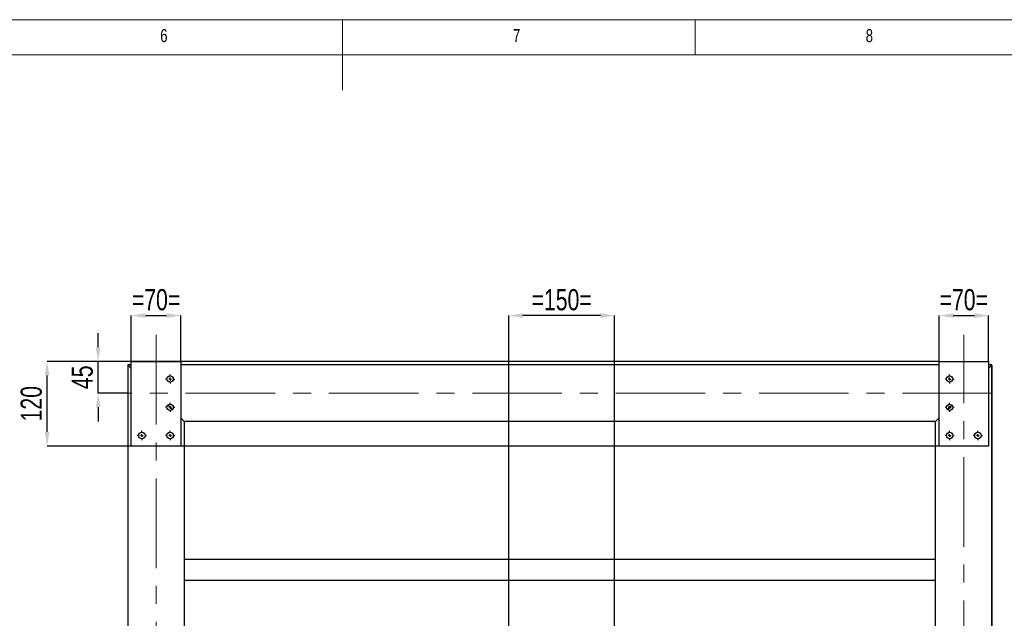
# Model space of a CAD drawing. Header units: millimetres. Extents: x 5 to 589, y 5 to 415.
# Tile 13 of 18: x 251 to 391, y 330 to 415. Entities that reach past the tile are written whole.
import ezdxf

# ---------------------------------------------------------------- set-up
doc = ezdxf.new("R2010")
doc.units = ezdxf.units.MM
doc.header["$PDSIZE"] = -1
doc.linetypes.add('CENTERX2', pattern=[20.32, 12.7, -2.54, 2.54, -2.54])
for name, color, linetype in [('COTES', 1, 'Continuous'), ('NOTES', 6, 'Continuous'), ('TRAIT-MIXTES', 3, 'CENTERX2')]:
    doc.layers.add(name, color=color, linetype=linetype)
doc.layers.add('TRAIT-FORT', color=4, linetype='Continuous', lineweight=25)
doc.styles.add('SLDTEXTSTYLE0', font='TXT', dxfattribs={"width": 0.75})
doc.dimstyles.new('SLDDIMSTYLE2', dxfattribs={"dimtxt": 3, "dimasz": 2, "dimexe": 0, "dimexo": 0.0625, "dimgap": 0.75, "dimtad": 1, "dimdec": 0, "dimlfac": 10, "dimrnd": 1e-09, "dimzin": 12, "dimdsep": 46, "dimtxsty": 'SLDTEXTSTYLE0', "dimsah": 1, "dimcen": 0.09, "dimadec": 0, "dimazin": 3, "dimtfac": 1, "dimtdec": 0, "dimtofl": 0, "dimtmove": 0, "dimatfit": 3, "dimfxl": 1, "dimfrac": 2, "dimtolj": 1, "dimtzin": 12, "dimarcsym": 0})
doc.dimstyles.new('SLDDIMSTYLE3', dxfattribs={"dimtxt": 3, "dimasz": 2, "dimexe": 0, "dimexo": 0.0625, "dimgap": 0.75, "dimtad": 1, "dimdec": 0, "dimlfac": 10, "dimrnd": 1e-09, "dimzin": 12, "dimdsep": 46, "dimtxsty": 'SLDTEXTSTYLE0', "dimsah": 1, "dimcen": 0.09, "dimadec": 0, "dimazin": 3, "dimtfac": 1, "dimtdec": 0, "dimtmove": 0, "dimatfit": 0, "dimfxl": 1, "dimfrac": 2, "dimtolj": 1, "dimtzin": 12, "dimarcsym": 0})

# ---------------------------------------------------------------- blocks, each defined once
blk = doc.blocks.new('_D_82')
at = {"layer": 'COTES', "color": 0, "lineweight": -2, "transparency": 16777216}
for p, q in [((262.36, 368.59), (262.36, 370.59)), ((267, 366.59), (262.36, 366.59)), ((262.36, 362.09), (262.36, 366.59)), ((266.5, 362.09), (262.36, 362.09)), ((262.36, 360.09), (262.36, 358.09))]:
    blk.add_line(p, q, dxfattribs=at)
at = {"layer": 'COTES', "color": 0, "transparency": 16777216}
for points in [[(262.03, 368.59), (262.7, 368.59), (262.36, 366.59)], [(262.03, 360.09), (262.7, 360.09), (262.36, 362.09)]]:
    blk.add_solid(points, dxfattribs=at)
at = {"layer": 'Defpoints', "color": 0, "transparency": 16777216}
for p in [(262.36, 366.59), (267.07, 366.59), (266.57, 362.09)]:
    blk.add_point(p, dxfattribs=at)
at = {"layer": 'COTES', "color": 0, "transparency": 16777216, "insert": (258.61, 364.34), "char_height": 3, "attachment_point": 2, "rotation": 90, "style": 'SLDTEXTSTYLE0'}
blk.add_mtext('\\A1;45', dxfattribs=at)
blk = doc.blocks.new('_D_84')
at = {"layer": 'COTES', "color": 0, "lineweight": -2, "transparency": 16777216}
for p, q in [((381.5, 366.59), (255.13, 366.59)), ((255.13, 356.59), (255.13, 364.59)), ((381.5, 354.59), (255.13, 354.59))]:
    blk.add_line(p, q, dxfattribs=at)
at = {"layer": 'COTES', "color": 0, "transparency": 16777216}
for points in [[(254.79, 364.59), (255.46, 364.59), (255.13, 366.59)], [(254.79, 356.59), (255.46, 356.59), (255.13, 354.59)]]:
    blk.add_solid(points, dxfattribs=at)
at = {"layer": 'Defpoints', "color": 0, "transparency": 16777216}
for p in [(255.13, 366.59), (381.57, 366.59), (381.57, 354.59)]:
    blk.add_point(p, dxfattribs=at)
at = {"layer": 'COTES', "color": 0, "transparency": 16777216, "insert": (251.38, 360.59), "char_height": 3, "attachment_point": 2, "rotation": 90, "style": 'SLDTEXTSTYLE0'}
blk.add_mtext('\\A1;120', dxfattribs=at)
blk = doc.blocks.new('_D_96')
at = {"layer": 'COTES', "color": 0, "lineweight": -2, "transparency": 16777216}
for p, q in [((267.07, 366.66), (267.07, 373.08)), ((269.07, 373.08), (272.07, 373.08)), ((274.07, 366.66), (274.07, 373.08))]:
    blk.add_line(p, q, dxfattribs=at)
at = {"layer": 'COTES', "color": 0, "transparency": 16777216}
for points in [[(269.07, 373.41), (269.07, 372.75), (267.07, 373.08)], [(272.07, 373.41), (272.07, 372.75), (274.07, 373.08)]]:
    blk.add_solid(points, dxfattribs=at)
at = {"layer": 'Defpoints', "color": 0, "transparency": 16777216}
for p in [(274.07, 373.08), (267.07, 366.59), (274.07, 366.59)]:
    blk.add_point(p, dxfattribs=at)
at = {"layer": 'COTES', "color": 0, "transparency": 16777216, "insert": (270.57, 376.83), "char_height": 3, "attachment_point": 2, "style": 'SLDTEXTSTYLE0'}
blk.add_mtext('\\A1;=70=', dxfattribs=at)
blk = doc.blocks.new('_D_97')
at = {"layer": 'COTES', "color": 0, "lineweight": -2, "transparency": 16777216}
for p, q in [((381.57, 366.66), (381.57, 373.08)), ((383.57, 373.08), (386.57, 373.08)), ((388.57, 366.66), (388.57, 373.08))]:
    blk.add_line(p, q, dxfattribs=at)
at = {"layer": 'COTES', "color": 0, "transparency": 16777216}
for points in [[(383.57, 373.41), (383.57, 372.75), (381.57, 373.08)], [(386.57, 373.41), (386.57, 372.75), (388.57, 373.08)]]:
    blk.add_solid(points, dxfattribs=at)
at = {"layer": 'Defpoints', "color": 0, "transparency": 16777216}
for p in [(388.57, 373.08), (381.57, 366.59), (388.57, 366.59)]:
    blk.add_point(p, dxfattribs=at)
at = {"layer": 'COTES', "color": 0, "transparency": 16777216, "insert": (385.07, 376.83), "char_height": 3, "attachment_point": 2, "style": 'SLDTEXTSTYLE0'}
blk.add_mtext('\\A1;=70=', dxfattribs=at)
blk = doc.blocks.new('_D_98')
at = {"layer": 'COTES', "color": 0, "lineweight": -2, "transparency": 16777216}
for p, q in [((320.57, 228.16), (320.57, 373.08)), ((333.57, 373.08), (322.57, 373.08)), ((335.57, 228.16), (335.57, 373.08))]:
    blk.add_line(p, q, dxfattribs=at)
at = {"layer": 'COTES', "color": 0, "transparency": 16777216}
for points in [[(322.57, 373.41), (322.57, 372.75), (320.57, 373.08)], [(333.57, 373.41), (333.57, 372.75), (335.57, 373.08)]]:
    blk.add_solid(points, dxfattribs=at)
at = {"layer": 'Defpoints', "color": 0, "transparency": 16777216}
for p in [(320.57, 373.08), (320.57, 228.09), (335.57, 228.09)]:
    blk.add_point(p, dxfattribs=at)
at = {"layer": 'COTES', "color": 0, "transparency": 16777216, "insert": (328.07, 376.83), "char_height": 3, "attachment_point": 2, "style": 'SLDTEXTSTYLE0'}
blk.add_mtext('\\A1;=150=', dxfattribs=at)
blk = doc.blocks.new('_D_107')
at = {"layer": 'COTES', "color": 0, "lineweight": -2, "transparency": 16777216}
for p, q in [((389.07, 366.03), (389.07, 251.36)), ((383.97, 264.83), (383.97, 251.36)), ((381.97, 251.36), (379.97, 251.36)), ((383.97, 251.36), (389.07, 251.36)), ((391.07, 251.36), (397.57, 251.36))]:
    blk.add_line(p, q, dxfattribs=at)
at = {"layer": 'COTES', "color": 0, "transparency": 16777216}
for points in [[(381.97, 251.69), (381.97, 251.02), (383.97, 251.36)], [(391.07, 251.69), (391.07, 251.02), (389.07, 251.36)]]:
    blk.add_solid(points, dxfattribs=at)
at = {"layer": 'Defpoints', "color": 0, "transparency": 16777216}
for p in [(389.07, 366.09), (383.97, 264.89), (383.97, 251.36)]:
    blk.add_point(p, dxfattribs=at)
at = {"layer": 'COTES', "color": 0, "transparency": 16777216, "insert": (395.32, 255.11), "char_height": 3, "attachment_point": 2, "style": 'SLDTEXTSTYLE0'}
blk.add_mtext('\\A1;51', dxfattribs=at)
blk = doc.blocks.new('_D_108')
at = {"layer": 'COTES', "color": 0, "lineweight": -2, "transparency": 16777216}
for p, q in [((266.57, 366.03), (266.57, 251.36)), ((271.67, 264.83), (271.67, 251.36)), ((264.57, 251.36), (258.07, 251.36)), ((271.67, 251.36), (266.57, 251.36)), ((273.67, 251.36), (275.67, 251.36))]:
    blk.add_line(p, q, dxfattribs=at)
at = {"layer": 'COTES', "color": 0, "transparency": 16777216}
for points in [[(264.57, 251.69), (264.57, 251.02), (266.57, 251.36)], [(273.67, 251.69), (273.67, 251.02), (271.67, 251.36)]]:
    blk.add_solid(points, dxfattribs=at)
at = {"layer": 'Defpoints', "color": 0, "transparency": 16777216}
for p in [(266.57, 366.09), (271.67, 264.89), (266.57, 251.36)]:
    blk.add_point(p, dxfattribs=at)
at = {"layer": 'COTES', "color": 0, "transparency": 16777216, "insert": (260.32, 255.11), "char_height": 3, "attachment_point": 2, "style": 'SLDTEXTSTYLE0'}
blk.add_mtext('\\A1;51', dxfattribs=at)
blk = doc.blocks.new('SW_CENTERMARKSYMBOL_38')
at = {"layer": 'TRAIT-MIXTES', "color": 0}
for p, q in [((-0.4, 0), (-0.65, 0)), ((0, 0), (-0.2, 0)), ((0, 0.4), (0, 0.65)), ((0, 0), (0, 0.2)), ((0, 0), (0, -0.2)), ((0, 0), (0.2, 0)), ((0.4, 0), (0.65, 0)), ((0, -0.4), (0, -0.65))]:
    blk.add_line(p, q, dxfattribs=at)
blk = doc.blocks.new('SW_CENTERMARKSYMBOL_39')
at = {"layer": 'TRAIT-MIXTES', "color": 0}
for p, q in [((-0.4, 0), (-0.65, 0)), ((0, 0), (-0.2, 0)), ((0, 0.4), (0, 0.65)), ((0, 0), (0, 0.2)), ((0, 0), (0, -0.2)), ((0, 0), (0.2, 0)), ((0.4, 0), (0.65, 0)), ((0, -0.4), (0, -0.65))]:
    blk.add_line(p, q, dxfattribs=at)
blk = doc.blocks.new('SW_CENTERMARKSYMBOL_40')
at = {"layer": 'TRAIT-MIXTES', "color": 0}
for p, q in [((-0.4, 0), (-0.65, 0)), ((0, 0), (-0.2, 0)), ((0, 0.4), (0, 0.65)), ((0, 0), (0, 0.2)), ((0, 0), (0, -0.2)), ((0, 0), (0.2, 0)), ((0.4, 0), (0.65, 0)), ((0, -0.4), (0, -0.65))]:
    blk.add_line(p, q, dxfattribs=at)
blk = doc.blocks.new('SW_CENTERMARKSYMBOL_41')
at = {"layer": 'TRAIT-MIXTES', "color": 0}
for p, q in [((-0.4, 0), (-0.65, 0)), ((0, 0), (-0.2, 0)), ((0, 0.4), (0, 0.65)), ((0, 0), (0, 0.2)), ((0, 0), (0, -0.2)), ((0, 0), (0.2, 0)), ((0.4, 0), (0.65, 0)), ((0, -0.4), (0, -0.65))]:
    blk.add_line(p, q, dxfattribs=at)
blk = doc.blocks.new('SW_CENTERMARKSYMBOL_56')
at = {"layer": 'TRAIT-MIXTES', "color": 0}
for p, q in [((-0.4, 0), (-0.65, 0)), ((0, 0), (-0.2, 0)), ((0, 0.4), (0, 0.65)), ((0, 0), (0, 0.2)), ((0, 0), (0, -0.2)), ((0, 0), (0.2, 0)), ((0.4, 0), (0.65, 0)), ((0, -0.4), (0, -0.65))]:
    blk.add_line(p, q, dxfattribs=at)
blk = doc.blocks.new('SW_CENTERMARKSYMBOL_57')
at = {"layer": 'TRAIT-MIXTES', "color": 0}
for p, q in [((-0.4, 0), (-0.65, 0)), ((0, 0), (-0.2, 0)), ((0, 0.4), (0, 0.65)), ((0, 0), (0, 0.2)), ((0, 0), (0, -0.2)), ((0, 0), (0.2, 0)), ((0.4, 0), (0.65, 0)), ((0, -0.4), (0, -0.65))]:
    blk.add_line(p, q, dxfattribs=at)
blk = doc.blocks.new('SW_CENTERMARKSYMBOL_58')
at = {"layer": 'TRAIT-MIXTES', "color": 0}
for p, q in [((-0.4, 0), (-0.65, 0)), ((0, 0), (-0.2, 0)), ((0, 0.4), (0, 0.65)), ((0, 0), (0, 0.2)), ((0, 0), (0, -0.2)), ((0, 0), (0.2, 0)), ((0.4, 0), (0.65, 0)), ((0, -0.4), (0, -0.65))]:
    blk.add_line(p, q, dxfattribs=at)
blk = doc.blocks.new('SW_CENTERMARKSYMBOL_59')
at = {"layer": 'TRAIT-MIXTES', "color": 0}
for p, q in [((-0.4, 0), (-0.65, 0)), ((0, 0), (-0.2, 0)), ((0, 0.4), (0, 0.65)), ((0, 0), (0, 0.2)), ((0, 0), (0, -0.2)), ((0, 0), (0.2, 0)), ((0.4, 0), (0.65, 0)), ((0, -0.4), (0, -0.65))]:
    blk.add_line(p, q, dxfattribs=at)

msp = doc.modelspace()

# ---------------------------------------------------------------- linework, layer by layer
at = {"lineweight": 18}
for p, q in [((589, 415), (5, 415)), ((297, 415), (297, 405)), ((347, 410), (347, 415)), ((584, 410), (10, 410))]:
    msp.add_line(p, q, dxfattribs=at)
at = {"layer": 'TRAIT-FORT', "lineweight": 25}
for p, q in [((266.57, 366.09), (266.57, 79.09)), ((266.57, 366.09), (267.07, 365.59)), ((267.07, 366.09), (266.57, 366.09)), ((267.07, 365.59), (266.57, 366.09)), ((267.07, 354.59), (267.07, 366.59)), ((267.07, 366.59), (274.07, 366.59)), ((274.07, 366.59), (274.07, 354.59)), ((381.57, 366.09), (274.07, 366.09)), ((381.57, 354.59), (381.57, 366.59)), ((381.57, 366.59), (388.57, 366.59)), ((388.57, 366.59), (388.57, 354.59)), ((389.07, 366.09), (388.57, 366.09)), ((389.07, 366.09), (388.57, 365.59)), ((388.57, 365.59), (389.07, 366.09)), ((389.07, 79.09), (389.07, 366.09)), ((272.25, 360.41), (272.88, 359.78)), ((383.38, 360.41), (382.75, 359.78)), ((274.07, 358.59), (274.57, 358.09)), ((274.57, 358.09), (274.07, 358.59)), ((274.57, 358.09), (274.57, 320.09)), ((381.07, 358.09), (274.57, 358.09)), ((381.57, 358.59), (381.07, 358.09)), ((381.07, 358.09), (381.57, 358.59)), ((381.07, 320.09), (381.07, 358.09)), ((274.07, 354.59), (267.07, 354.59)), ((388.57, 354.59), (381.57, 354.59)), ((274.57, 338.59), (381.07, 338.59)), ((274.57, 335.59), (381.07, 335.59))]:
    msp.add_line(p, q, dxfattribs=at)
for centre in [(272.57, 364.09), (383.07, 364.09), (272.57, 360.09), (383.07, 360.09), (268.57, 356.09), (272.57, 356.09), (383.07, 356.09), (387.07, 356.09)]:
    msp.add_circle(centre, 0.45, dxfattribs=at)
at = {"layer": 'TRAIT-MIXTES', "lineweight": 18}
for p, q in [((270.57, 370.33), (270.57, 76.17)), ((385.07, 76.17), (385.07, 370.33)), ((389.07, 362.09), (266.57, 362.09))]:
    msp.add_line(p, q, dxfattribs=at)

# ---------------------------------------------------------------- block references
at = {"layer": 'TRAIT-MIXTES'}
for name, p in [('SW_CENTERMARKSYMBOL_57', (272.57, 364.09)), ('SW_CENTERMARKSYMBOL_39', (383.07, 364.09)), ('SW_CENTERMARKSYMBOL_56', (272.57, 360.09)), ('SW_CENTERMARKSYMBOL_38', (383.07, 360.09)), ('SW_CENTERMARKSYMBOL_59', (268.57, 356.09)), ('SW_CENTERMARKSYMBOL_58', (272.57, 356.09)), ('SW_CENTERMARKSYMBOL_41', (383.07, 356.09)), ('SW_CENTERMARKSYMBOL_40', (387.07, 356.09))]:
    msp.add_blockref(name, p, dxfattribs=at)

# ---------------------------------------------------------------- texts
at = {"layer": 'NOTES', "char_height": 1.85, "attachment_point": 1, "style": 'SLDTEXTSTYLE0'}
for s, insert in [('6', (271.17, 413.67)), ('7', (321.17, 413.67)), ('8', (371.17, 413.67))]:
    msp.add_mtext(s, dxfattribs=dict(at, insert=insert))

# ---------------------------------------------------------------- dimensions: what is measured, and where the dimension line sits
at = {"layer": 'COTES'}
for base, p1, p2, dimstyle, picture, middle in [((274.07, 373.08), (267.07, 366.59), (274.07, 366.59), 'SLDDIMSTYLE3', '_D_96', (270.57, 373.08)), ((320.57, 373.08), (335.57, 228.09), (320.57, 228.09), 'SLDDIMSTYLE2', '_D_98', (328.07, 373.08)), ((388.57, 373.08), (381.57, 366.59), (388.57, 366.59), 'SLDDIMSTYLE3', '_D_97', (385.07, 373.08))]:
    dim = msp.add_linear_dim(base=base, p1=p1, p2=p2, text='=<>=', dimstyle=dimstyle, dxfattribs=at)
    dim.commit()
    dim.dimension.update_dxf_attribs({"geometry": picture, "text_midpoint": middle, "dimtype": 160})
for base, p1, p2, dimstyle, picture, middle in [((262.36, 366.59), (266.57, 362.09), (267.07, 366.59), 'SLDDIMSTYLE3', '_D_82', (262.36, 364.34)), ((255.13, 366.59), (381.57, 354.59), (381.57, 366.59), 'SLDDIMSTYLE2', '_D_84', (255.13, 360.59))]:
    dim = msp.add_linear_dim(base=base, p1=p1, p2=p2, angle=90, dimstyle=dimstyle, dxfattribs=at)
    dim.commit()
    dim.dimension.update_dxf_attribs({"geometry": picture, "text_midpoint": middle, "dimtype": 160})
for base, p1, p2, picture, middle in [((266.57, 251.36), (271.67, 264.89), (266.57, 366.09), '_D_108', (260.32, 251.36)), ((383.97, 251.36), (389.07, 366.09), (383.97, 264.89), '_D_107', (395.32, 251.36))]:
    dim = msp.add_linear_dim(base=base, p1=p1, p2=p2, dimstyle='SLDDIMSTYLE3', dxfattribs=at)
    dim.commit()
    dim.dimension.update_dxf_attribs({"geometry": picture, "text_midpoint": middle, "dimtype": 160})

doc.saveas('drawing.dxf')
